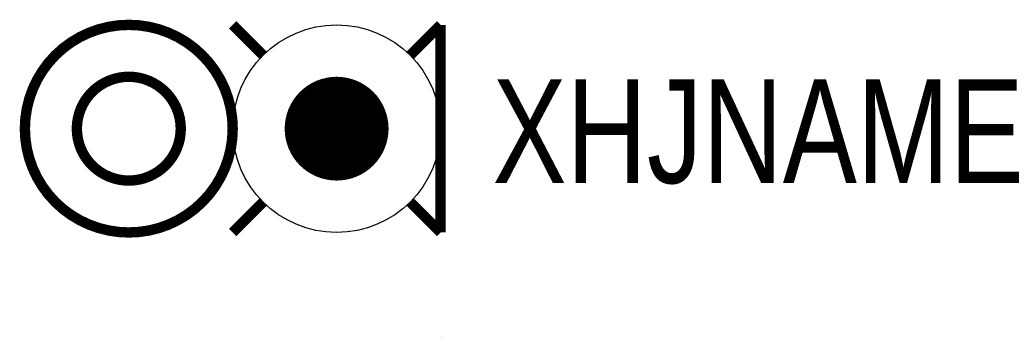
# Model space of a CAD drawing. Header units: millimetres. Extents: x -8.1 to 10.9, y 2 to 8.1.
import ezdxf

# ---------------------------------------------------------------- set-up
doc = ezdxf.new("R2010")
doc.units = ezdxf.units.MM
doc.header["$MEASUREMENT"] = 0

msp = doc.modelspace()

# ---------------------------------------------------------------- linework, layer by layer
msp.add_line((0, 2.001), (0, 1.999))
at = {"color": 7, "const_width": 0.2}
for points in [[(-4, 6, -1), (-8, 6, -1)], [(-5, 6, -1), (-7, 6, -1)]]:
    msp.add_lwpolyline(points, format="xyb", close=True, dxfattribs=at)
at = {"color": 5, "const_width": 0.2}
for points in [[(-4, 8), (-3.414, 7.414)], [(-0.586, 7.414), (0, 8)], [(-4, 4), (-3.414, 4.586)], [(-0.586, 4.586), (0, 4)]]:
    msp.add_lwpolyline(points, dxfattribs=at)
at = {"color": 5}
msp.add_lwpolyline([(0, 6, -1), (-4, 6, -1)], format="xyb", close=True, dxfattribs=at)
at = {"color": 7, "const_width": 0.2}
msp.add_lwpolyline([(0, 4), (0, 8)], dxfattribs=at)
at = {"color": 5, "const_width": 1}
msp.add_lwpolyline([(-1.5, 6, -1), (-2.5, 6, -1)], format="xyb", close=True, dxfattribs=at)

# ---------------------------------------------------------------- texts
at = {"width": 0.8}
msp.add_attdef('XHJNAME', (1, 4.951), 'D1', height=2, dxfattribs=at)

doc.saveas('drawing.dxf')
